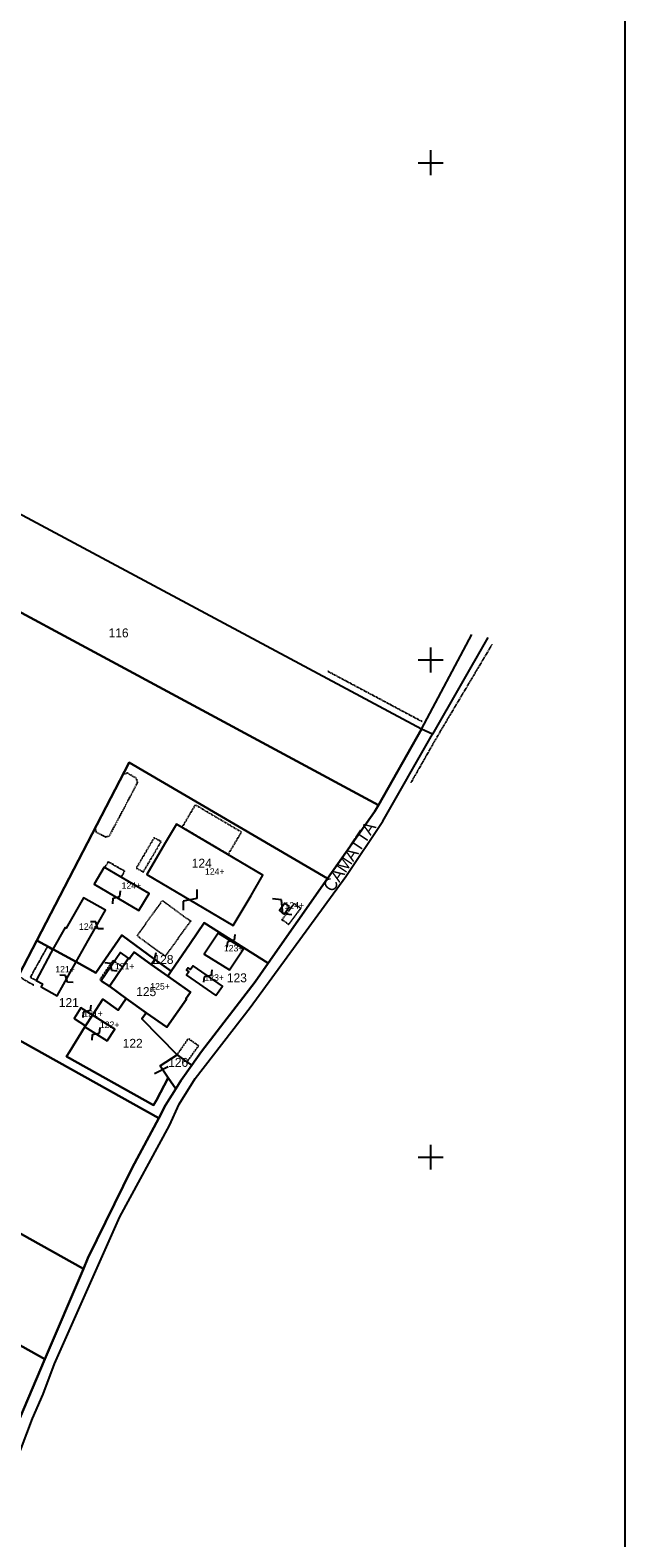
# Model space of a CAD drawing. Header units: metres. Extents: x 14995 to 16278, y -21726 to -19823.
# Tile 8 of 9: x 16039 to 16278, y -20753 to -20147. Entities that reach past the tile are written whole.
import ezdxf

# ---------------------------------------------------------------- set-up
doc = ezdxf.new("R2010")
doc.units = ezdxf.units.M
for name, pattern in [('CONTINUA', [0]), ('FRECCETTA', [1, -1]), ('PUNTEGGIATA', [0.15, 0.025, -0.125]), ('TRATTEGGIATA2', [0.3, 0.15, -0.15]), ('TRATTEGGIATA5', [0.3, 0.15, -0.15]), ('TRATTO-PUNTO', [0.4, 0.15, -0.125, 0, -0.125])]:
    doc.linetypes.add(name, pattern=pattern)
for name, color, linetype in [('CONFINE', 3, 'CONTINUA'), ('FABBRICATI', 1, 'CONTINUA'), ('LINEEVARIE', 6, 'CONTINUA'), ('PARTICELLE', 7, 'CONTINUA'), ('SIMBOLI', 6, 'CONTINUA'), ('STRADE', 8, 'CONTINUA'), ('TESTI', 3, 'CONTINUA')]:
    doc.layers.add(name, color=color, linetype=linetype)

# ---------------------------------------------------------------- blocks, each defined once
blk = doc.blocks.new('3', base_point=(5, 5))
at = {"layer": 'SIMBOLI'}
for p, q in [((5, 0), (5, 10)), ((0, 5), (10, 5))]:
    blk.add_line(p, q, dxfattribs=at)
blk = doc.blocks.new('9', base_point=(5, 5))
at = {"layer": 'SIMBOLI'}
for p, q in [((2, 5), (4, 6)), ((4, 6), (6, 4)), ((6, 4), (8, 5))]:
    blk.add_line(p, q, dxfattribs=at)
blk = doc.blocks.new('14', base_point=(5, 5))
at = {"layer": 'SIMBOLI'}
for p, q in [((0, 5), (3, 7)), ((3, 7), (7, 3)), ((7, 3), (10, 5))]:
    blk.add_line(p, q, dxfattribs=at)

msp = doc.modelspace()

# ---------------------------------------------------------------- linework, layer by layer
at = {"layer": 'CONFINE'}
msp.add_lwpolyline([(16021.549, -20753.316), (16039.978, -20705.065), (16044.278, -20695.29), (16048.781, -20683.078), (16075.03, -20624.067), (16095.008, -20587.245), (16098.826, -20578.647), (16105.342, -20568.421), (16127.359, -20539.822), (16165.923, -20487.149), (16180.787, -20464.833), (16200.752, -20429.887), (16196.312, -20427.849), (16196.312, -20427.849), (15928.168, -20284.26), (15917.641, -20301.059), (15566.465, -20102.798)], dxfattribs=at)
at = {"layer": 'FABBRICATI'}
for points in [[(16127.764, -20494.708), (16132.574, -20486.589), (16097.883, -20466.068), (16093.05, -20474.174), (16085.915, -20486.254), (16120.617, -20506.799), (16127.764, -20494.708)], [(16068.795, -20483.301), (16064.721, -20490.189), (16082.742, -20500.827), (16086.816, -20493.939), (16075.632, -20487.336), (16068.795, -20483.301)], [(16062.359, -20512.871), (16069.247, -20500.63), (16060.412, -20495.659), (16053.525, -20507.899), (16053.013, -20507.611), (16048.131, -20516.362), (16057.428, -20521.475), (16062.359, -20512.871)], [(16143.271, -20499.23), (16141.369, -20497.818), (16139.173, -20500.799), (16141.072, -20502.205), (16143.271, -20499.23)], [(16124.791, -20516.188), (16114.568, -20509.842), (16108.948, -20518.312), (16119.171, -20524.657), (16124.791, -20516.188)], [(16057.428, -20521.475), (16048.131, -20516.362), (16047.288, -20517.872), (16041.462, -20528.909), (16043.932, -20530.311), (16043.775, -20530.589), (16043.917, -20530.659), (16043.428, -20531.543), (16049.792, -20535.077), (16057.428, -20521.475)], [(16070.831, -20531.273), (16071.254, -20530.655), (16076.124, -20523.539), (16078.578, -20519.953), (16075.349, -20517.745), (16067.602, -20529.065), (16070.831, -20531.273)], [(16070.831, -20531.273), (16077.634, -20536.239), (16085.691, -20541.906), (16093.87, -20547.649), (16101.835, -20536.484), (16101.55, -20536.281), (16103.399, -20533.619), (16094.35, -20527.192), (16087.672, -20522.45), (16080.75, -20517.534), (16079.197, -20519.721), (16078.88, -20520.168), (16078.578, -20519.953), (16076.124, -20523.539), (16071.254, -20530.655), (16070.831, -20531.273)], [(16113.614, -20535.041), (16116.238, -20531.284), (16104.468, -20523.059), (16103.49, -20524.462), (16102.555, -20523.809), (16101.897, -20524.752), (16102.831, -20525.404), (16101.845, -20526.816), (16113.614, -20535.041)], [(16061.216, -20547.161), (16064.056, -20542.823), (16059.422, -20539.888), (16056.671, -20544.231), (16061.216, -20547.161)], [(16070.006, -20553.248), (16073.015, -20548.497), (16064.056, -20542.823), (16061.216, -20547.161), (16060.983, -20547.534), (16070.006, -20553.248)]]:
    msp.add_lwpolyline(points, close=True, dxfattribs=at)
at = {"layer": 'LINEEVARIE', "color": 2}
msp.add_lwpolyline([(14995, -21726), (14995, -19823), (16278, -19823), (16278, -21726), (14995, -21726)], dxfattribs=at)
at = {"layer": 'LINEEVARIE', "linetype": 'TRATTO-PUNTO'}
for points in [[(16224.618, -20393.772), (16202.437, -20431.042), (16191.998, -20449.41)], [(16196.493, -20424.821), (16158.554, -20404.584)]]:
    msp.add_lwpolyline(points, dxfattribs=at)
at = {"layer": 'LINEEVARIE'}
for points in [[(16196.312, -20427.849), (16216.547, -20389.825)], [(16222.993, -20391.015), (16200.752, -20429.887)]]:
    msp.add_lwpolyline(points, dxfattribs=at)
at = {"layer": 'LINEEVARIE', "linetype": 'TRATTEGGIATA2'}
msp.add_lwpolyline([(16040.42, -20530.881), (15859.3, -20425.126), (15855.069, -20421.156)], dxfattribs=at)
at = {"layer": 'LINEEVARIE', "linetype": 'PUNTEGGIATA'}
for points in [[(16082.167, -20449.404), (16081.733, -20447.687), (16078.146, -20445.555), (16076.301, -20445.969)], [(16065.106, -20467.569), (16065.438, -20469.21), (16069.42, -20471.2), (16070.942, -20470.673), (16082.167, -20449.404)], [(16118.676, -20478.159), (16123.916, -20469.278), (16105.331, -20458.312), (16100.09, -20467.192), (16118.676, -20478.159)], [(16081.636, -20483.705), (16084.496, -20485.249), (16091.659, -20473.095), (16088.799, -20471.551), (16081.636, -20483.705)], [(16103.455, -20505.018), (16093.286, -20519.208), (16081.965, -20510.997), (16092.134, -20496.806), (16103.455, -20505.018)], [(16142.321, -20500.644), (16142.884, -20501.06), (16145.162, -20497.982), (16147.73, -20499.89), (16142.869, -20506.474), (16140.28, -20504.578), (16142.456, -20501.638), (16141.892, -20501.223)]]:
    msp.add_lwpolyline(points, dxfattribs=at)
at = {"layer": 'LINEEVARIE', "linetype": 'TRATTEGGIATA5'}
for points in [[(16075.632, -20487.336), (16076.987, -20485.039), (16070.328, -20481.189), (16069.007, -20483.426)], [(16048.009, -20516.581), (16045.872, -20515.382), (16039.079, -20527.555), (16041.209, -20528.765)], [(16076.124, -20523.539), (16072.255, -20520.892), (16067.042, -20528.509), (16070.831, -20531.273)], [(16098.034, -20558.893), (16102.615, -20552.28), (16106.667, -20555.133), (16101.991, -20561.685)]]:
    msp.add_lwpolyline(points, dxfattribs=at)
at = {"layer": 'PARTICELLE', "color": 2, "linetype": 'FRECCETTA'}
for p, q in [((16088.575, -20522.284), (16089.658, -20517.724)), ((16094.471, -20563.685), (16088.918, -20566.462))]:
    msp.add_line(p, q, dxfattribs=at)
at = {"layer": 'PARTICELLE'}
for points in [[(16178.957, -20458.367), (16196.312, -20427.849), (15928.168, -20284.26), (15917.641, -20301.059), (15910.841, -20313.9), (16178.957, -20458.367)], [(15910.841, -20313.9), (15888.912, -20355.307), (15853.274, -20422.598), (16034.542, -20526.545), (16041.663, -20512.804), (16078.751, -20441.241), (16158.565, -20487.928), (16177.374, -20461.151), (16178.957, -20458.367), (15910.841, -20313.9)], [(16103.311, -20514.042), (16108.89, -20505.799), (16134.667, -20521.949), (16158.565, -20487.928), (16078.751, -20441.241), (16041.663, -20512.804), (16048.096, -20516.342), (16048.131, -20516.362), (16057.428, -20521.475), (16065.377, -20525.846), (16075.798, -20510.685), (16089.141, -20520.441), (16095.723, -20525.254), (16103.311, -20514.042)], [(16024.588, -20560.339), (15982.708, -20536.248), (15836.482, -20454.306), (15806.248, -20504.03), (15963.961, -20591.01), (16060.489, -20644.854), (16062.171, -20640.611), (16080.036, -20604.288), (16090.677, -20584.281), (16030.039, -20550.368), (16024.588, -20560.339)], [(16060.489, -20644.854), (15963.961, -20591.01), (15806.248, -20504.03), (15786.12, -20536.309), (15911.59, -20606.56), (16044.944, -20681.225), (16060.489, -20644.854)], [(16095.723, -20525.254), (16094.35, -20527.192), (16103.399, -20533.619), (16101.55, -20536.281), (16101.835, -20536.484), (16093.87, -20547.649), (16085.691, -20541.906), (16083.947, -20544.323), (16098.034, -20558.893), (16101.991, -20561.685), (16103.993, -20563.024), (16107.849, -20557.517), (16129.372, -20529.486), (16134.667, -20521.949), (16108.89, -20505.799), (16103.311, -20514.042), (16095.723, -20525.254)], [(16070.831, -20531.273), (16077.634, -20536.239), (16085.691, -20541.906), (16093.87, -20547.649), (16101.835, -20536.484), (16101.55, -20536.281), (16103.399, -20533.619), (16094.35, -20527.192), (16087.672, -20522.45), (16080.75, -20517.534), (16079.197, -20519.721), (16078.88, -20520.168), (16078.578, -20519.953), (16076.124, -20523.539), (16071.254, -20530.655), (16070.831, -20531.273)], [(16095.723, -20525.254), (16089.141, -20520.441), (16087.672, -20522.45), (16094.35, -20527.192), (16095.723, -20525.254)], [(16094.483, -20568.038), (16091.287, -20563.283), (16098.034, -20558.893), (16083.947, -20544.323), (16085.691, -20541.906), (16077.634, -20536.239), (16074.414, -20540.941), (16068.178, -20536.394), (16064.056, -20542.823), (16061.216, -20547.161), (16060.983, -20547.534), (16054.792, -20557.611), (16053.607, -20559.539), (16088.637, -20579.13), (16089.73, -20577.056), (16094.483, -20568.038)], [(16044.944, -20681.225), (15911.59, -20606.56), (15903.09, -20622.092), (15776.577, -20551.612), (15750.639, -20595.142), (15858.147, -20655.279), (15852.557, -20666.396), (15854.714, -20667.522), (15872.804, -20640.488), (15885.466, -20646.401), (15889.968, -20637.636), (15920.099, -20653.094), (15912.206, -20668.475), (15906.148, -20679.909), (15900.525, -20691.027), (15953.963, -20719.572), (15975.658, -20732.105), (16015.543, -20751.361), (16017.97, -20748.927), (16034.818, -20704.918), (16044.944, -20681.225)], [(16097.569, -20572.541), (16099.743, -20569.094), (16103.993, -20563.024), (16101.991, -20561.685), (16098.034, -20558.893), (16091.287, -20563.283), (16094.483, -20568.038), (16097.569, -20572.541)]]:
    msp.add_lwpolyline(points, close=True, dxfattribs=at)
msp.add_lwpolyline([(16030.039, -20550.368), (16090.677, -20584.281), (16093.426, -20579.113), (16097.569, -20572.541), (16094.483, -20568.038), (16089.73, -20577.056), (16088.637, -20579.13), (16053.607, -20559.539), (16054.792, -20557.611), (16060.983, -20547.534), (16061.216, -20547.161), (16064.056, -20542.823), (16064.056, -20542.823), (16068.178, -20536.394), (16074.414, -20540.941), (16077.634, -20536.239), (16070.831, -20531.273), (16071.254, -20530.655), (16076.124, -20523.539), (16078.578, -20519.953), (16078.88, -20520.168), (16079.197, -20519.721), (16080.75, -20517.534), (16087.672, -20522.45), (16089.141, -20520.441), (16075.798, -20510.685), (16065.377, -20525.846), (16057.428, -20521.475), (16048.131, -20516.362), (16048.096, -20516.342), (16041.663, -20512.804), (16034.542, -20526.545)], dxfattribs=at)
at = {"layer": 'STRADE'}
msp.add_lwpolyline([(16021.549, -20753.316), (16039.978, -20705.065), (16044.278, -20695.29), (16048.781, -20683.078), (16075.03, -20624.067), (16095.008, -20587.245), (16098.826, -20578.647), (16105.342, -20568.421), (16127.359, -20539.822), (16165.923, -20487.149), (16180.787, -20464.833), (16200.752, -20429.887), (16196.312, -20427.849), (16196.312, -20427.849), (16178.957, -20458.367), (16177.374, -20461.151), (16158.565, -20487.928), (16134.667, -20521.949), (16129.372, -20529.486), (16107.849, -20557.517), (16103.993, -20563.024), (16099.743, -20569.094), (16097.569, -20572.541), (16093.426, -20579.113), (16090.677, -20584.281), (16080.036, -20604.288), (16062.171, -20640.611), (16060.489, -20644.854), (16044.944, -20681.225), (16034.818, -20704.918)], dxfattribs=at)

# ---------------------------------------------------------------- block references
at = {"layer": 'SIMBOLI'}
for p in [(16200, -20200), (16200, -20400), (16200, -20600)]:
    msp.add_blockref('3', p, dxfattribs=at)
for name, p, rotation in [('9', (16073.731, -20495.508), 59.477), ('14', (16103.266, -20496.526), 236.305), ('14', (16140.271, -20499.308), 140.557), ('9', (16065.803, -20506.75), 150.642), ('9', (16119.68, -20513.015), 238.196), ('9', (16071.476, -20523.405), 325.636), ('9', (16053.61, -20528.276), 150.699), ('9', (16110.353, -20527.171), 235.045), ('9', (16061.739, -20541.355), 237.68), ('9', (16065.495, -20550.391), 57.644)]:
    msp.add_blockref(name, p, dxfattribs=dict(at, rotation=rotation))

# ---------------------------------------------------------------- texts
at = {"layer": 'FABBRICATI', "color": 7}
for s, p in [('124+', (16109.265, -20486.434)), ('124+', (16075.769, -20492.064)), ('124+', (16141.223, -20500.012)), ('124+', (16058.63, -20508.567)), ('123+', (16116.87, -20517.25)), ('121+', (16049.095, -20525.72)), ('121+', (16073.09, -20524.509)), ('123+', (16109.041, -20529.05)), ('125+', (16087.295, -20532.592)), ('121+', (16060.358, -20543.525)), ('122+', (16067.031, -20548.036))]:
    msp.add_text(s, height=2.6, dxfattribs=at).set_placement(p)
at = {"layer": 'PARTICELLE', "color": 7}
for s, p in [('116', (16070.525, -20390.931)), ('124', (16103.948, -20483.543)), ('128', (16088.575, -20522.284)), ('123', (16118.075, -20529.668)), ('125', (16081.628, -20535.222)), ('121', (16050.521, -20539.635)), ('122', (16076.188, -20556.013)), ('126', (16094.471, -20563.685))]:
    msp.add_text(s, height=3.6, dxfattribs=at).set_placement(p)
at = {"layer": 'TESTI', "color": 3}
msp.add_text('CAMATTA', height=5, rotation=56.326, dxfattribs=at).set_placement((16160.572, -20493.736))

doc.saveas('drawing.dxf')
